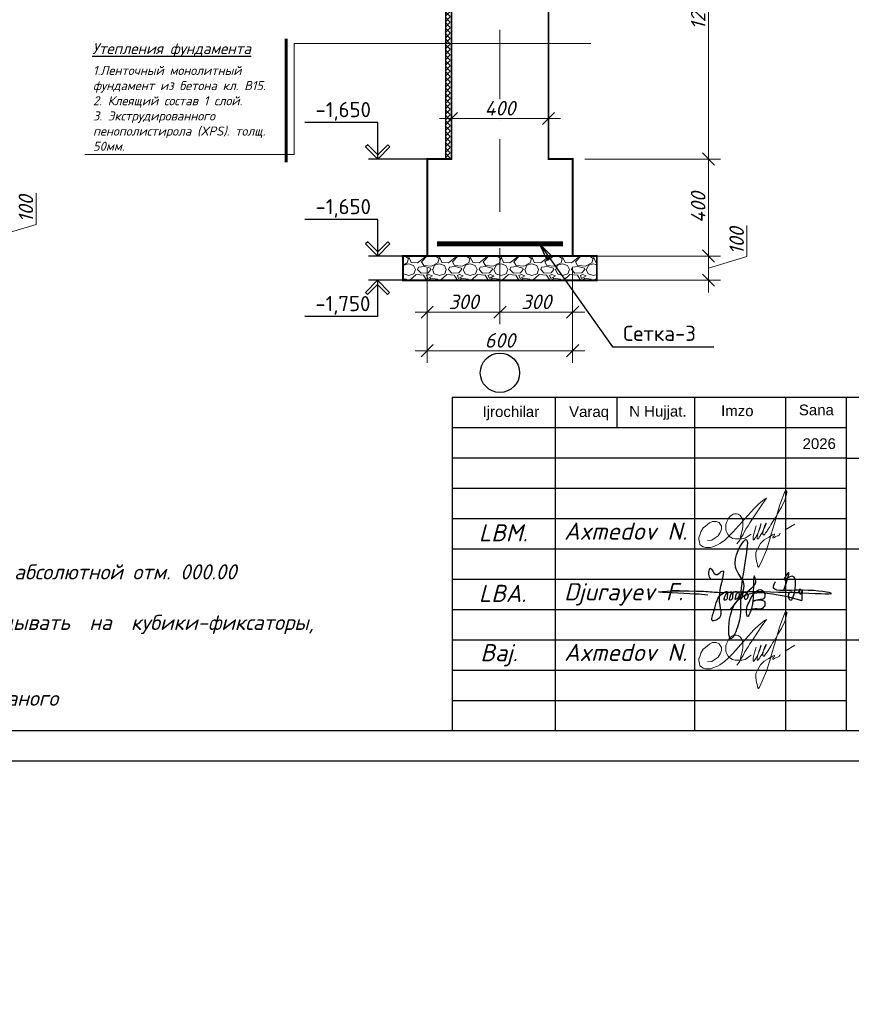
# Model space of a CAD drawing. Header units: millimetres. Extents: x 363306 to 7757304, y 1022887 to 1207196.
# Tile 25 of 256: x 531566 to 545294, y 1054967 to 1071209. Entities that reach past the tile are written whole.
import ezdxf

# ---------------------------------------------------------------- set-up
doc = ezdxf.new("R2010")
doc.units = ezdxf.units.MM
doc.linetypes.add('ACAD_ISO02W100', pattern=[15, 12, -3])
doc.linetypes.add('ACAD_ISO10W100', pattern=[18, 12, -3, 0, -3])
for name, color, linetype, lineweight in [('.', 7, 'Continuous', 15), ('PLAN', 250, 'Continuous', 25), ('надпись 0.18', 160, 'Continuous', 18), ('Ф А С А Д', 250, 'Continuous', 15)]:
    doc.layers.add(name, color=color, linetype=linetype, lineweight=lineweight)
doc.layers.add('O3SAD', color=1, linetype='Continuous')
doc.styles.add('Arial', font='arial.ttf')
doc.styles.get("Standard").update_dxf_attribs({"font": 'isocpeui.ttf'})
doc.styles.add('WMF-Times New Roman0', font='times.ttf')
doc.styles.add('WMF-Times New Roman2', font='times.ttf')
doc.dimstyles.new('Санжар', dxfattribs={"dimtxt": 240, "dimasz": 200, "dimexe": 200, "dimexo": 200, "dimgap": 50, "dimtad": 1, "dimdec": 0, "dimtxsty": 'Standard', "dimblk": 'OBLIQUE', "dimcen": 2.5, "dimdle": 200, "dimclrd": 152, "dimclre": 152, "dimclrt": 152, "dimadec": 0, "dimazin": 0, "dimtfac": 1, "dimtdec": 0, "dimtmove": 0, "dimatfit": 3, "dimldrblk": 'OBLIQUE', "dimfxl": 0, "dimlwd": 0, "dimlwe": 0, "dimarcsym": 0})

# ---------------------------------------------------------------- blocks, each defined once
blk = doc.blocks.new('rgsxhy')
at = {"color": 5}
for points in [[(30159764, 9369979), (30160729, 9371976), (30160134, 9373086), (30160845, 9375073), (30160529, 9371279), (30160336, 9368855), (30159821, 9367832), (30159766, 9369571), (30165013, 9370643)], [(30158318, 9372237), (30158292, 9372259), (30158313, 9372993), (30158693, 9372536), (30159097, 9372756), (30158930, 9370820), (30158827, 9369247), (30158463, 9369143), (30158559, 9369856), (30159235, 9371184), (30159510, 9371288), (30159540, 9370947), (30159450, 9370679), (30159339, 9370650), (30159361, 9370924), (30159747, 9371281), (30159933, 9371214), (30159918, 9370984), (30159866, 9370709), (30159740, 9370650), (30159740, 9370910), (30160119, 9371295), (30160364, 9371221), (30160282, 9370791), (30160134, 9370702), (30160156, 9370902), (30160253, 9371169), (30160416, 9371266), (30160624, 9371251), (30160631, 9370947), (30160520, 9370739), (30160416, 9370746), (30160527, 9370999), (30160698, 9371199), (30160869, 9371251), (30161010, 9371117), (30161025, 9370828), (30160854, 9370717), (30160832, 9370976), (30160958, 9371184), (30161196, 9371429), (30161627, 9371986), (30161567, 9372349), (30161322, 9370056), (30161196, 9369744), (30161032, 9369450), (30160943, 9369915), (30161107, 9370464), (30161478, 9371132), (30161961, 9371429), (30162250, 9371221), (30162198, 9370761), (30161687, 9370666), (30161515, 9370590), (30161433, 9370590), (30162154, 9370635), (30162280, 9370516), (30162243, 9370197), (30162028, 9370012), (30161575, 9370012), (30161352, 9370012), (30161322, 9370071)], [(30163692, 9371398), (30163961, 9372626), (30163708, 9372145), (30164262, 9372436), (30164117, 9370650), (30164117, 9371236), (30164841, 9371318), (30164871, 9371483), (30164848, 9371138), (30165028, 9371176), (30165036, 9371416), (30165013, 9370643)], [(30158109, 9371020), (30157190, 9371107), (30154479, 9371260), (30157795, 9371310), (30158983, 9371230), (30160506, 9371280), (30167135, 9371184), (30164561, 9371384), (30162918, 9371683), (30163073, 9372004)]]:
    blk.add_spline(points, degree=3, dxfattribs=at)
blk = doc.blocks.new('rthtrh')
at = {"color": 5}
for p, q in [((1363907, 521234), (1363927, 521243)), ((1363927, 521243), (1363940, 521249)), ((1363940, 521249), (1363965, 521249)), ((1363965, 521249), (1363988, 521244)), ((1363988, 521244), (1364013, 521227)), ((1363834, 521118), (1363842, 521141)), ((1363834, 521086), (1363834, 521118)), ((1363842, 521141), (1363854, 521167)), ((1363854, 521167), (1363868, 521192)), ((1363868, 521192), (1363889, 521219)), ((1363889, 521219), (1363907, 521234)), ((1364013, 521227), (1364030, 521204)), ((1364030, 521204), (1364039, 521185)), ((1364039, 521185), (1364046, 521147)), ((1364046, 521147), (1364044, 521090)), ((1364568, 521050), (1364689, 521123)), ((1363834, 521056), (1363834, 521086)), ((1363840, 521035), (1363834, 521056)), ((1363845, 521017), (1363840, 521035)), ((1363865, 520990), (1363845, 521017)), ((1364026, 520997), (1364017, 520962)), ((1364037, 521043), (1364026, 520997)), ((1364044, 521090), (1364037, 521043)), ((1364148, 520999), (1364075, 520948)), ((1363882, 520966), (1363865, 520990)), ((1363895, 520959), (1363882, 520966)), ((1363917, 520946), (1363895, 520959)), ((1363951, 520940), (1363917, 520946)), ((1363996, 520940), (1363951, 520940)), ((1364033, 520940), (1363996, 520940)), ((1364017, 520962), (1364016, 520946)), ((1364016, 520946), (1364016, 520940)), ((1364075, 520948), (1364033, 520940))]:
    blk.add_line(p, q, dxfattribs=at)
for points in [[(1364210, 521100), (1364186, 521015), (1364172, 520967), (1364172, 520940), (1364173, 520926), (1364179, 520925), (1364185, 520931), (1364202, 520956), (1364218, 520984), (1364240, 521027), (1364256, 521068), (1364272, 521125), (1364269, 521122), (1364225, 520990), (1364220, 520961), (1364220, 520944), (1364225, 520939), (1364232, 520939), (1364241, 520950), (1364248, 520960), (1364254, 520969), (1364260, 520978), (1364273, 520996), (1364281, 521008), (1364288, 521027), (1364309, 521073), (1364315, 521086), (1364332, 521126), (1364332, 521134), (1364327, 521134), (1364314, 521097), (1364294, 521040), (1364290, 521012), (1364293, 520997), (1364298, 520988), (1364308, 520988), (1364316, 520999), (1364326, 521014), (1364344, 521036), (1364351, 521047), (1364377, 521090), (1364389, 521112), (1364414, 521155), (1364449, 521203), (1364476, 521258), (1364523, 521332), (1364563, 521417), (1364583, 521493), (1364590, 521517), (1364590, 521527), (1364583, 521532), (1364571, 521532), (1364561, 521512), (1364541, 521459), (1364498, 521348), (1364434, 521131), (1364395, 520998), (1364377, 520936), (1364337, 520802), (1364282, 520678), (1364249, 520605), (1364238, 520588), (1364230, 520594), (1364226, 520615), (1364222, 520638), (1364214, 520663), (1364206, 520725), (1364206, 520774), (1364224, 520814), (1364265, 520883), (1364310, 520926), (1364364, 520959), (1364411, 520988), (1364432, 520996), (1364434, 520992), (1364431, 520979), (1364419, 520970), (1364414, 520960), (1364416, 520951), (1364423, 520951), (1364434, 520958), (1364443, 520964), (1364452, 520968), (1364474, 520975), (1364483, 520978), (1364492, 520986), (1364499, 520996), (1364503, 521002), (1364511, 521006), (1364511, 521006)], [(1363608, 520919), (1363661, 520924), (1363702, 520951), (1363738, 520975), (1363765, 521018), (1363780, 521059), (1363780, 521096), (1363765, 521122), (1363753, 521142), (1363714, 521156), (1363671, 521156), (1363631, 521136), (1363583, 521097), (1363555, 521074), (1363525, 521025), (1363511, 520984), (1363500, 520955), (1363500, 520930), (1363508, 520901), (1363515, 520870), (1363535, 520855), (1363555, 520841), (1363586, 520832), (1363613, 520832), (1363645, 520832), (1363675, 520843), (1363732, 520864), (1363761, 520883), (1363817, 520921), (1363863, 520963), (1363919, 521022), (1364179, 521312), (1364247, 521377), (1364282, 521405), (1364314, 521429), (1364336, 521443), (1364310, 521401), (1364279, 521361), (1364173, 521198), (1364133, 521139), (1364110, 521102), (1364087, 521068), (1364069, 521040), (1364047, 520995), (1364019, 520954), (1364007, 520925), (1363990, 520903), (1363970, 520879)]]:
    blk.add_lwpolyline(points, dxfattribs=at)
blk = doc.blocks.new('ШТ')
at = {"lineweight": 30}
for p, q in [((180134, 713448, 0), (180134, 707948, 0)), ((180134, 713448, 0), (180134, 707948, 0)), ((180134, 713448, 0), (180134, 707948, 0)), ((198634, 713448, 0), (180134, 713448, 0)), ((181834, 713448, 0), (181834, 707948, 0)), ((181834, 713448, 0), (181834, 707948, 0)), ((182853, 713448, 0), (182853, 712948, 0)), ((184134, 713448, 0), (184134, 707948, 0)), ((185634, 713448, 0), (185634, 707948, 0)), ((186634, 713448, 0), (186634, 707948, 0)), ((186634, 712948, 0), (180134, 712948, 0)), ((186634, 712448, 0), (180134, 712448, 0)), ((186634, 712448, 0), (198634, 712448, 0)), ((186634, 711948, 0), (180134, 711948, 0)), ((186634, 711448, 0), (180134, 711448, 0)), ((180134, 710948, 0), (198634, 710948, 0)), ((180134, 710448, 0), (186634, 710448, 0)), ((180134, 709948, 0), (186634, 709948, 0)), ((180134, 709448, 0), (198634, 709448, 0)), ((180134, 708948, 0), (186634, 708948, 0)), ((180134, 708448, 0), (186634, 708448, 0))]:
    blk.add_line(p, q, dxfattribs=at)
at = {"lineweight": 9, "xscale": 0.2250350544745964, "yscale": 0.2250350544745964, "zscale": 0.2250350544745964}
blk.add_blockref('rgsxhy', (-6602279, -1398623, 0), dxfattribs=at)
at = {"layer": 'Ф А С А Д', "xscale": 1.33529119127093, "yscale": 1.33529119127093, "zscale": 1.33529119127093}
for p in [(-1636466, 15509, 0), (-1636466, 13509, 0)]:
    blk.add_blockref('rthtrh', p, dxfattribs=at)
at = {"linetype": 'ACAD_ISO02W100', "lineweight": 5, "ltscale": 70, "char_height": 176.8, "attachment_point": 1, "style": 'Arial'}
for s, insert in [('Ijrochilar', (180635, 713302, 0)), ('Varaq', (182063, 713302, 0)), ('N Hujjat.', (183055, 713309, 0)), ('Imzo', (184572, 713316, 0)), ('Sana', (185856, 713331, 0)), ('2026', (185917, 712774, 0))]:
    blk.add_mtext(s, dxfattribs=dict(at, insert=insert))
at = {"attachment_point": 1}
for s, insert, char_height, width in [('{\\C1;LBM.}', (180573, 711357, 0), 282.9, 1251.4), ('{\\C1;LBA.}', (180573, 710357, 0), 282.9, 1251.4), ('Djurayev F.', (181981, 710384, 0), 282.86, 2152.77), ('{\\C1;Baj.}', (180598, 709379, 0), 282.9, 1251.4)]:
    blk.add_mtext(s, dxfattribs=dict(at, insert=insert, char_height=char_height, width=width))
at = {"attachment_point": 1, "style": 'WMF-Times New Roman0'}
for s, insert, char_height, width in [('{\\fISOCPEUR|b0|i1|c0|p34;Axmedov N.}', (181981, 711384, 0), 282.86, 3416.24), ('{\\fISOCPEUR|b0|i1|c0|p34;Axmedov N.}', (181981, 709384, 0), 282.86, 3416.24), ('\\pi563.17678,t3443.17678;{\\fTimes New Roman|b1|i0|c204|p18;\\C1;"PARVIZ  PROEKT  SERVIS"\\P\\pi2460.72013,tz;\\C0;MCHJ\\P\\pi1851.00915;Samarqand sh.\\C256; }', (193141, 709234, 0), 240, 5957.74)]:
    blk.add_mtext(s, dxfattribs=dict(at, insert=insert, char_height=char_height, width=width))
blk = doc.blocks.new('_Oblique')
at = {"color": 0, "linetype": 'ByBlock', "lineweight": -2}
blk.add_line((-0.5, -0.5), (0.5, 0.5), dxfattribs=at)
blk = doc.blocks.new('*D378')
at = {"lineweight": 0, "transparency": 16777216}
for p, q in [((531839, 1067831), (531839, 1068346)), ((531204, 1067240), (531204, 1068040)), ((530618, 1067840), (531404, 1067840)), ((531204, 1067640), (531839, 1067831)), ((530618, 1067440), (531404, 1067440))]:
    blk.add_line(p, q, dxfattribs=at)
at = {"layer": 'Defpoints', "color": 0, "lineweight": 25, "transparency": 16777216}
for p in [(530418, 1067840), (531204, 1067840), (530418, 1067440)]:
    blk.add_point(p, dxfattribs=at)
at = {"lineweight": 0, "transparency": 16777216, "xscale": 200, "yscale": 200, "zscale": 200}
for p, rotation in [((531204, 1067840), 90), ((531204, 1067440), 270)]:
    blk.add_blockref('_Oblique', p, dxfattribs=dict(at, rotation=rotation))
at = {"lineweight": 0, "transparency": 16777216, "insert": (531669, 1068088), "char_height": 240, "attachment_point": 5, "rotation": 90, "bg_fill": 3, "box_fill_scale": 1.1, "bg_fill_color": 256, "bg_fill_true_color": 13158600, "bg_fill_transparency": 0}
blk.add_mtext('100', dxfattribs=at)
blk = doc.blocks.new('*D311')
at = {"lineweight": 0, "transparency": 16777216}
for p, q in [((543572, 1067301), (543572, 1067817)), ((542937, 1066711), (542937, 1067511)), ((541294, 1067311), (543137, 1067311)), ((542937, 1067111), (543572, 1067301)), ((540894, 1066911), (543137, 1066911))]:
    blk.add_line(p, q, dxfattribs=at)
at = {"layer": 'Defpoints', "color": 0, "lineweight": 25, "transparency": 16777216}
for p in [(541094, 1067311), (542937, 1067311), (540694, 1066911)]:
    blk.add_point(p, dxfattribs=at)
at = {"lineweight": 0, "transparency": 16777216, "xscale": 200, "yscale": 200, "zscale": 200}
for p, rotation in [((542937, 1067311), 90), ((542937, 1066911), 270)]:
    blk.add_blockref('_Oblique', p, dxfattribs=dict(at, rotation=rotation))
at = {"lineweight": 0, "transparency": 16777216, "insert": (543402, 1067559), "char_height": 240, "attachment_point": 5, "rotation": 90, "bg_fill": 3, "box_fill_scale": 1.1, "bg_fill_color": 256, "bg_fill_true_color": 13158600, "bg_fill_transparency": 0}
blk.add_mtext('100', dxfattribs=at)
blk = doc.blocks.new('*D312')
at = {"lineweight": 0, "transparency": 16777216}
for p, q in [((542937, 1068711), (542937, 1073991)), ((540494, 1073791), (543137, 1073791)), ((540894, 1068911), (543137, 1068911))]:
    blk.add_line(p, q, dxfattribs=at)
at = {"layer": 'Defpoints', "color": 0, "lineweight": 25, "transparency": 16777216}
for p in [(540294, 1073791), (542937, 1073791), (540694, 1068911)]:
    blk.add_point(p, dxfattribs=at)
at = {"lineweight": 0, "transparency": 16777216, "xscale": 200, "yscale": 200, "zscale": 200}
for p, rotation in [((542937, 1073791), 90), ((542937, 1068911), 270)]:
    blk.add_blockref('_Oblique', p, dxfattribs=dict(at, rotation=rotation))
at = {"lineweight": 0, "transparency": 16777216, "insert": (542767, 1071351), "char_height": 240, "attachment_point": 5, "rotation": 90, "bg_fill": 3, "box_fill_scale": 1.1, "bg_fill_color": 256, "bg_fill_true_color": 13158600, "bg_fill_transparency": 0}
blk.add_mtext('1220', dxfattribs=at)
blk = doc.blocks.new('*D314')
at = {"lineweight": 0, "transparency": 16777216}
for p, q in [((540694, 1067111), (540694, 1066185)), ((539494, 1066711), (539494, 1066185)), ((540894, 1066385), (539294, 1066385))]:
    blk.add_line(p, q, dxfattribs=at)
at = {"layer": 'Defpoints', "color": 0, "lineweight": 25, "transparency": 16777216}
for p in [(540694, 1067311), (539494, 1066911), (539494, 1066385)]:
    blk.add_point(p, dxfattribs=at)
at = {"lineweight": 0, "transparency": 16777216, "xscale": 200, "yscale": 200, "zscale": 200, "rotation": 180}
blk.add_blockref('_Oblique', (539494, 1066385), dxfattribs=at)
at = {"lineweight": 0, "transparency": 16777216, "xscale": 200, "yscale": 200, "zscale": 200}
blk.add_blockref('_Oblique', (540694, 1066385), dxfattribs=at)
at = {"lineweight": 0, "transparency": 16777216, "insert": (540094, 1066555), "char_height": 240, "attachment_point": 5, "bg_fill": 3, "box_fill_scale": 1.1, "bg_fill_color": 256, "bg_fill_true_color": 13158600, "bg_fill_transparency": 0}
blk.add_mtext('300', dxfattribs=at)
blk = doc.blocks.new('*D315')
at = {"lineweight": 0, "transparency": 16777216}
for p, q in [((538294, 1067111), (538294, 1066185)), ((539494, 1066711), (539494, 1066185)), ((539694, 1066385), (538094, 1066385))]:
    blk.add_line(p, q, dxfattribs=at)
at = {"layer": 'Defpoints', "color": 0, "lineweight": 25, "transparency": 16777216}
for p in [(538294, 1067311), (539494, 1066911), (538294, 1066385)]:
    blk.add_point(p, dxfattribs=at)
at = {"lineweight": 0, "transparency": 16777216, "xscale": 200, "yscale": 200, "zscale": 200, "rotation": 180}
blk.add_blockref('_Oblique', (538294, 1066385), dxfattribs=at)
at = {"lineweight": 0, "transparency": 16777216, "xscale": 200, "yscale": 200, "zscale": 200}
blk.add_blockref('_Oblique', (539494, 1066385), dxfattribs=at)
at = {"lineweight": 0, "transparency": 16777216, "insert": (538894, 1066555), "char_height": 240, "attachment_point": 5, "bg_fill": 3, "box_fill_scale": 1.1, "bg_fill_color": 256, "bg_fill_true_color": 13158600, "bg_fill_transparency": 0}
blk.add_mtext('300', dxfattribs=at)
blk = doc.blocks.new('*D316')
at = {"lineweight": 0, "transparency": 16777216}
for p, q in [((542937, 1069111), (542937, 1067111)), ((540894, 1068911), (543137, 1068911)), ((540894, 1067311), (543137, 1067311))]:
    blk.add_line(p, q, dxfattribs=at)
at = {"layer": 'Defpoints', "color": 0, "lineweight": 25, "transparency": 16777216}
for p in [(540694, 1068911), (540694, 1067311), (542937, 1067311)]:
    blk.add_point(p, dxfattribs=at)
at = {"lineweight": 0, "transparency": 16777216, "xscale": 200, "yscale": 200, "zscale": 200}
for p, rotation in [((542937, 1068911), 90), ((542937, 1067311), 270)]:
    blk.add_blockref('_Oblique', p, dxfattribs=dict(at, rotation=rotation))
at = {"lineweight": 0, "transparency": 16777216, "insert": (542767, 1068111), "char_height": 240, "attachment_point": 5, "rotation": 90, "bg_fill": 3, "box_fill_scale": 1.1, "bg_fill_color": 256, "bg_fill_true_color": 13158600, "bg_fill_transparency": 0}
blk.add_mtext('400', dxfattribs=at)
blk = doc.blocks.new('*D182')
at = {"lineweight": 0, "transparency": 16777216}
for p, q in [((538294, 1067111), (538294, 1065549)), ((540694, 1067111), (540694, 1065549)), ((540894, 1065749), (538094, 1065749))]:
    blk.add_line(p, q, dxfattribs=at)
at = {"layer": 'Defpoints', "color": 0, "lineweight": 25, "transparency": 16777216}
for p in [(538294, 1067311), (540694, 1067311), (538294, 1065749)]:
    blk.add_point(p, dxfattribs=at)
at = {"lineweight": 0, "transparency": 16777216, "xscale": 200, "yscale": 200, "zscale": 200, "rotation": 180}
blk.add_blockref('_Oblique', (538294, 1065749), dxfattribs=at)
at = {"lineweight": 0, "transparency": 16777216, "xscale": 200, "yscale": 200, "zscale": 200}
blk.add_blockref('_Oblique', (540694, 1065749), dxfattribs=at)
at = {"lineweight": 0, "transparency": 16777216, "insert": (539494, 1065919), "char_height": 240, "attachment_point": 5, "bg_fill": 3, "box_fill_scale": 1.1, "bg_fill_color": 256, "bg_fill_true_color": 13158600, "bg_fill_transparency": 0}
blk.add_mtext('600', dxfattribs=at)
blk = doc.blocks.new('*D308')
at = {"lineweight": 0, "transparency": 16777216}
for p, q in [((538694, 1069349), (538694, 1069779)), ((540294, 1069349), (540294, 1069779)), ((538494, 1069579), (540494, 1069579))]:
    blk.add_line(p, q, dxfattribs=at)
at = {"layer": 'Defpoints', "color": 0, "lineweight": 25, "transparency": 16777216}
for p in [(540294, 1069579), (538694, 1069149), (540294, 1069149)]:
    blk.add_point(p, dxfattribs=at)
at = {"lineweight": 0, "transparency": 16777216, "xscale": 200, "yscale": 200, "zscale": 200, "rotation": 180}
blk.add_blockref('_Oblique', (538694, 1069579), dxfattribs=at)
at = {"lineweight": 0, "transparency": 16777216, "xscale": 200, "yscale": 200, "zscale": 200}
blk.add_blockref('_Oblique', (540294, 1069579), dxfattribs=at)
at = {"lineweight": 0, "transparency": 16777216, "insert": (539494, 1069749), "char_height": 240, "attachment_point": 5, "bg_fill": 3, "box_fill_scale": 1.1, "bg_fill_color": 256, "bg_fill_true_color": 13158600, "bg_fill_transparency": 0}
blk.add_mtext('400', dxfattribs=at)

msp = doc.modelspace()

# ---------------------------------------------------------------- hatches: boundary and pattern name
at = {"layer": '.', "lineweight": 0, "true_color": 0x293189, "transparency": 33554687}
h = msp.add_hatch(dxfattribs=at)
h.set_pattern_fill('ANSI37', color=177, scale=20)
h.set_pattern_definition([(45, (389648.67, -75924.54), (-44.9012806, 44.9012806), []), (135, (389648.67, -75924.54), (-44.9012806, -44.9012806), [])])
h.paths.add_polyline_path([(538594.185, 1068910.98), (538674.185, 1068910.98), (538674.185, 1073910.98), (538594.185, 1073910.98)])
at = {"layer": '.', "lineweight": 0, "transparency": 33554687}
h = msp.add_hatch(dxfattribs=at)
h.set_pattern_fill('GRAVEL', color=256, scale=20)
h.set_pattern_definition([(228.0127875, (-29085.675, -746476.877), (-4064.0000003, -4571.9999997), [68.34429, -6766.09673]), (184.969741, (-29131.395, -746527.677), (6095.9999976, 508.00002894), [117.28094, -11610.80978]), (132.5104471, (-29248.235, -746537.837), (5080.00000215, -5587.99999805), [82.6963, -8186.94456]), (267.273689, (-29446.355, -746664.837), (508.00000106, 10159.99999995), [106.8009, -10573.28749]), (292.8336542, (-29451.435, -746771.517), (-2540.0000002, 6095.9999999), [104.72674, -10367.96155]), (357.273689, (-29410.795, -746868.037), (-10159.99999995, 508.00000106), [106.8009, -10573.28749]), (37.6942405, (-29304.115, -746873.117), (-6603.9999997, -5080.00000038), [141.23873, -13982.62306]), (72.2553284, (-29192.355, -746786.757), (3556.00000096, 11175.9999997), [133.3439, -13201.05132]), (121.4295656, (-29151.715, -746659.757), (-4064.00000058, 6603.99999965), [107.1626, -10609.10914]), (175.2363583, (-29207.595, -746568.317), (5587.9999999, -508.0000009), [122.34266, -5994.78739]), (222.3974378, (-29329.515, -746558.157), (-6095.9999998, -5588.00000021), [158.21558, -15663.3545]), (138.8140748, (-28943.435, -746669.917), (-3555.9999998, 3048.0000002), [54.00091, -5346.11316]), (171.4692344, (-28984.075, -746634.357), (6604.00000018, -1015.99999885), [102.7364, -10170.9278]), (225, (-29085.68, -746619.1), (-7e-14, -508), [71.84187, -646.57862]), (203.1985905, (-29121.235, -746558.16), (2540, 1015.9999998), [38.68826, -3830.12447]), (291.8014095, (-29156.8, -746573.4), (-508, 1524), [54.71312, -2680.9506]), (30.9637565, (-29136.475, -746624.2), (1524, 1016), [88.86393, -2873.25963]), (161.565051, (-29060.28, -746578.48), (1016, -508), [64.25743, -1542.17962]), (16.3895403, (-29451.435, -746573.397), (5080, 1524), [90.0176, -8911.76533]), (70.346176, (-29365.075, -746547.997), (-2032.0000002, -5587.99999993), [75.51979, -7476.44314]), (293.1985905, (-29060.275, -746476.88), (-1015.9999998, 2540), [77.37602, -3791.43672]), (343.6104597, (-29029.795, -746547.997), (-5080.0000001, 1523.99999964), [90.0176, -8911.76533]), (339.4439548, (-29451.435, -746888.357), (-2540, 1016), [86.80704, -4253.54686]), (294.7751406, (-29370.155, -746918.837), (-2540.000003, 5587.9999986), [72.73442, -7200.71868]), (66.8014095, (-29055.195, -746984.88), (1015.9999998, 2540), [77.37602, -3791.43672]), (17.3540246, (-29024.715, -746913.757), (-6603.99999987, -2032.00000043), [85.15655, -8430.4752]), (69.4439548, (-29304.115, -746984.877), (-1016, -2540), [43.40352, -4296.95038]), (101.3099325, (-29085.68, -746984.88), (-508, 2032), [25.90292, -2564.39899]), (165.9637565, (-29090.76, -746959.48), (1524, -508), [104.72674, -1989.81092]), (186.009006, (-29192.355, -746934.077), (5079.99999997, 508.00000027), [97.0534, -9608.27297]), (303.6900675, (-29136.48, -746669.92), (-508, 1016), [73.26478, -1758.35527]), (353.1572266, (-29095.835, -746730.877), (8636.00000005, -1015.99999955), [127.91135, -12663.20181]), (60.945396, (-28968.835, -746746.117), (-2032, -3556), [52.30165, -5177.87846]), (90, (-28943.44, -746700.4), (-508, 508), [30.48, -477.52]), (120.2564372, (-29202.515, -746918.837), (2031.99999975, -3556.00000014), [70.57339, -6986.78815]), (48.0127875, (-29238.075, -746857.877), (4064.0000003, 4571.9999997), [136.68858, -6697.75244]), (0, (-29146.64, -746756.3), (508, 508), [132.08, -375.92]), (325.3048465, (-29014.555, -746756.277), (5080.0000019, -3555.99999725), [80.32191, -7951.86334]), (254.054604, (-28948.515, -746802), (-508, -2032), [73.96582, -3624.33001]), (207.6459754, (-28968.835, -746873.117), (-9652.00000035, -5079.99999933), [120.42902, -11922.49288]), (175.4260787, (-29075.515, -746928.997), (-6604, 508), [127.40589, -12613.16929])])
h.paths.add_polyline_path([(541094.185, 1066910.98), (541094.185, 1067310.98), (537894.185, 1067310.98), (537894.185, 1066910.98)])

# ---------------------------------------------------------------- linework, layer by layer
at = {"layer": '.', "color": 18, "lineweight": 0, "true_color": 0x000000, "transparency": 33554687, "const_width": 30}
for points in [[(538694.185, 1073790.98), (540294.185, 1073790.98), (540294.185, 1070550.98), (540294.185, 1068910.98), (540694.185, 1068910.98), (540694.185, 1067310.98), (538294.185, 1067310.98), (538294.185, 1068910.98), (538694.185, 1068910.98)], [(537894.185, 1067310.98), (541094.185, 1067310.98), (541094.185, 1066910.98), (537894.185, 1066910.98)]]:
    msp.add_lwpolyline(points, close=True, dxfattribs=at)
at = {"color": 1, "linetype": 'ACAD_ISO10W100', "lineweight": 9, "ltscale": 100}
msp.add_line((539494.185, 1074639.926), (539494.185, 1065710.749), dxfattribs=at)
at = {"color": 18, "lineweight": 60, "true_color": 0x000000}
msp.add_line((535966.523, 1070892.602, 0), (535966.523, 1068858.575, 0), dxfattribs=at)
at = {"color": 18, "lineweight": 0, "true_color": 0x000000}
for p, q in [((536097.195, 1070819.453, 0), (536097.195, 1068984.691, 0)), ((536097.195, 1068984.691, 0), (532642.012, 1068984.691, 0))]:
    msp.add_line(p, q, dxfattribs=at)
at = {"linetype": 'Continuous', "lineweight": 25, "ltscale": 100}
for p, q in [((537311.642, 1069146.336), (537276.286, 1069110.98)), ((537276.286, 1069110.98), (537476.286, 1068910.98)), ((537476.286, 1068981.691), (537311.642, 1069146.336)), ((537476.286, 1068981.691), (537640.931, 1069146.336)), ((537676.286, 1069110.98), (537476.286, 1068910.98)), ((537640.931, 1069146.336), (537676.286, 1069110.98)), ((537476.286, 1068910.98), (537476.286, 1068981.691)), ((537476.286, 1068910.98), (537476.286, 1068981.691)), ((537311.642, 1067546.336), (537276.286, 1067510.98)), ((537276.286, 1067510.98), (537476.286, 1067310.98)), ((537476.286, 1067381.691), (537311.642, 1067546.336)), ((537476.286, 1067381.691), (537640.931, 1067546.336)), ((537676.286, 1067510.98), (537476.286, 1067310.98)), ((537640.931, 1067546.336), (537676.286, 1067510.98)), ((537476.286, 1067310.98), (537476.286, 1067381.691)), ((537476.286, 1067310.98), (537476.286, 1067381.691)), ((537273.139, 1066710.98), (537473.139, 1066910.98)), ((537473.139, 1066840.27), (537308.494, 1066675.625)), ((537473.139, 1066910.98), (537473.139, 1066840.27)), ((537673.139, 1066710.98), (537473.139, 1066910.98)), ((537473.139, 1066910.98), (537473.139, 1066840.27)), ((537473.139, 1066840.27), (537637.783, 1066675.625)), ((537308.494, 1066675.625), (537273.139, 1066710.98)), ((537637.783, 1066675.625), (537673.139, 1066710.98))]:
    msp.add_line(p, q, dxfattribs=at)
at = {"lineweight": 25}
for p, q in [((540146.004, 1067510.98), (540361.028, 1067295.197)), ((540279.061, 1067236.948), (540146.004, 1067510.98)), ((540361.028, 1067295.197), (540279.061, 1067236.948))]:
    msp.add_line(p, q, dxfattribs=at)
at = {"lineweight": 30}
msp.add_lwpolyline([(517706.348, 1088178.072), (557206.348, 1088178.072), (557206.348, 1059478.072), (517706.348, 1059478.072)], close=True, dxfattribs=at)
at = {"color": 18, "lineweight": 30, "true_color": 0x000000}
msp.add_lwpolyline([(538594.185, 1073910.98), (538594.185, 1068910.98)], dxfattribs=at)
at = {"linetype": 'Continuous', "lineweight": 25, "ltscale": 100}
for points in [[(537476.286, 1069510.98), (536274.354, 1069510.98)], [(537476.286, 1068910.98), (537476.286, 1069510.98)], [(538294.185, 1068910.98), (537326.286, 1068910.98)], [(537476.286, 1067910.98), (536274.354, 1067910.98)], [(537476.286, 1067310.98), (537476.286, 1067910.98)], [(538294.185, 1067310.98), (537326.286, 1067310.98)], [(538294.185, 1066910.98), (537323.139, 1066910.98)], [(537473.139, 1066910.98), (537473.139, 1066310.98)], [(537473.139, 1066310.98), (536271.207, 1066310.98)]]:
    msp.add_lwpolyline(points, dxfattribs=at)
at = {"color": 1, "lineweight": 0, "const_width": 80}
msp.add_lwpolyline([(538454.185, 1067510.98), (540534.185, 1067510.98)], dxfattribs=at)
at = {"lineweight": 25}
msp.add_lwpolyline([(541354.203, 1065810.816), (543026.173, 1065810.816)], dxfattribs=at)
at = {"layer": 'O3SAD', "color": 1}
msp.add_lwpolyline([(515706.348, 1088678.072), (557706.348, 1088678.072), (557706.348, 1058978.072), (515706.348, 1058978.072)], close=True, dxfattribs=at)
at = {"layer": 'PLAN', "color": 158, "lineweight": 30}
msp.add_circle((539494.185, 1065385.864), 324.885, dxfattribs=at)

# ---------------------------------------------------------------- block references
at = {"color": 1, "lineweight": 30}
for p in [(268572.74, 351529.892, 0), (313572.74, 351529.892, 0), (358572.74, 351529.892, 0)]:
    msp.add_blockref('ШТ', p, dxfattribs=at)

# ---------------------------------------------------------------- texts
at = {"color": 0, "attachment_point": 1, "style": 'WMF-Times New Roman0'}
for s, insert, char_height, width in [('{\\fISOCPEUR|b0|i1|c0|p34;   \\fISOCPEUR|b0|i1|c204|p34;\\LУтепления фундамента}', (532420.112, 1070822.871, 0), 180, 5564.87897), ('{\\fISOCPEUR|b0|i1|c0|p34;1.\\fISOCPEUR|b0|i1|c204|p34;Ленточный монолитный \\Pфундамент из бетона кл\\fISOCPEUR|b0|i1|c0|p34;. \\fISOCPEUR|b0|i1|c204|p34;В\\fISOCPEUR|b0|i1|c0|p34;15.\\P2. \\fISOCPEUR|b0|i1|c204|p34;Клеящий состав \\fISOCPEUR|b0|i1|c0|p34;1 \\fISOCPEUR|b0|i1|c204|p34;слой\\fISOCPEUR|b0|i1|c0|p34;.\\P3. \\fISOCPEUR|b0|i1|c204|p34;Экструдированного пенополистирола (XPS). толщ\\fISOCPEUR|b0|i1|c0|p34;. 50\\fISOCPEUR|b0|i1|c204|p34;мм\\fISOCPEUR|b0|i1|c0|p34;.}', (532776.133, 1070447.12, 0), 150, 3018.88097)]:
    msp.add_mtext(s, dxfattribs=dict(at, insert=insert, char_height=char_height, width=width))
at = {"linetype": 'Continuous', "lineweight": 25, "ltscale": 100, "char_height": 250, "width": 1012.5, "attachment_point": 1}
for s, insert in [('\\fISOCPEUR|b0|i0|c0|p34;\\W1.0000000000;\\T1.0000000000;\\o\\l-1,650', (536449.354, 1069850.98)), ('\\fISOCPEUR|b0|i0|c0|p34;\\W1.0000000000;\\T1.0000000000;\\o\\l-1,650', (536449.354, 1068250.98)), ('\\fISOCPEUR|b0|i0|c0|p34;\\W1.0000000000;\\T1.0000000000;\\o\\l-1,750', (536446.207, 1066650.98))]:
    msp.add_mtext(s, dxfattribs=dict(at, insert=insert))
at = {"lineweight": 25, "insert": (541529.203, 1066160.816), "char_height": 250, "width": 1400, "attachment_point": 1}
msp.add_mtext('\\fISOCPEUR|b0|i0|c0|p34;\\W1.0000000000;\\T1.0000000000;\\o\\lСетка-3', dxfattribs=at)
at = {"layer": 'надпись 0.18', "ltscale": 100, "char_height": 250, "width": 18701.18103, "attachment_point": 1, "style": 'WMF-Times New Roman2'}
for s, insert in [('{\\fISOCPEUR|b0|i1|c204|p34;\\C256;\\c0;            Примечание:\\P\\pi-572.7275,l572.7275,t572.7275,859.7325,954.545;1.^IДанный лист читать совместно с листами К\\fISOCPEUR|b0|i1|c0|p34;p\\fISOCPEUR|b0|i1|c204|p34;-\\fISOCPEUR|b0|i1|c0|p34;5-6\\fISOCPEUR|b0|i1|c204|p34;.   \\P2.^IДля фундаментов бетон кл. В15\\P3.^IЗа  отм  0,000  принято  отметка  чистого пола  1 этажа, что соответствует  абсолютной отм. \\fISOCPEUR|b0|i1|c0|p34;\\C1;00\\fISOCPEUR|b0|i1|c204|p34;.\\fISOCPEUR|b0|i1|c0|p34;00\\fISOCPEUR|b0|i1|c204|p34;\\C256;\\c0;    \\P4.^IФундаменты выполнить из бетона класса B15 (М200)\\P5.^IДля  обеспечения 50мм  слоя  бетона   арматуру фундаментной  ленты укладывать  на  кубики-фиксаторы,  изготовленные из цементно-песчаного раствора  М100 размерами 40х40х50мм.  \\P\\pi-750,l1000,t1000;\\fISOCPEUR|b0|i1|c0|p34;6.^I\\fISOCPEUR|b0|i1|c204|p34;Щебёночная подготовка толщ. 100 мм\\P\\pi0,l0,tz;\\fISOCPEUR|b0|i1|c0|p34;\\C7; \\fISOCPEUR|b0|i1|c204|p34;7.   Фундаменты выполнить из г\\C256;\\c0;оризонтальная\\C7; \\C256;\\c0;гидроизоляция из цементно-песчаного}', (473517.709, 1063631.532)), ('{\\fISOCPEUR|b0|i1|c204|p34;\\C256;\\c0;            Примечание:\\P\\pi-572.7275,l572.7275,t500,859.7325,954.545;1.^IДанный лист читать совместно с листами К\\fISOCPEUR|b0|i1|c0|p34;p\\fISOCPEUR|b0|i1|c204|p34;-\\fISOCPEUR|b0|i1|c0|p34;5-6\\fISOCPEUR|b0|i1|c204|p34;.   \\P2.^IДля фундаментов бетон кл. В15\\P3.^IЗа  отм  0,000  принято  отметка  чистого пола  1 этажа, что соответствует  абсолютной отм. \\fISOCPEUR|b0|i1|c0|p34;\\C1;000\\fISOCPEUR|b0|i1|c204|p34;.\\fISOCPEUR|b0|i1|c0|p34;00\\fISOCPEUR|b0|i1|c204|p34;\\C256;\\c0;  \\P4.^IФундаменты выполнить из бетона класса B15 (М200)\\P5.^IДля  обеспечения 50мм  слоя  бетона   арматуру фундаментной  ленты укладывать  на  кубики-фиксаторы,  изготовленные из цементно-песчаного раствора  М100 размерами 40х40х50мм.  \\P\\pi-1000,l1000,t500;\\fISOCPEUR|b0|i1|c0|p34;6.^I\\fISOCPEUR|b0|i1|c204|p34;Щебёночная подготовка толщ. 100 мм\\P\\pi-572.7275,l572.7275,t500,859.7325,954.545;\\C7;7.^IФундаменты выполнить из г\\C256;\\c0;оризонтальная\\C7; \\C256;\\c0;гидроизоляция из цементно-песчаного}', (518309.714, 1063475.586))]:
    msp.add_mtext(s, dxfattribs=dict(at, insert=insert))

# ---------------------------------------------------------------- next in the draw order: dimensions: what is measured, and where the dimension line sits
at = {"color": 18, "lineweight": 0, "true_color": 0x000000}
for base, p1, p2, picture, middle in [((542937.053, 1073790.98), (540694.185, 1068910.98), (540294.185, 1073790.98), '*D312', (542767.053, 1071350.98)), ((531204.277, 1067840.136), (530417.65, 1067440.136), (530417.65, 1067840.136), '*D378', (531669.277, 1067880.636)), ((542937.053, 1067310.98), (540694.185, 1066910.98), (541094.185, 1067310.98), '*D311', (543402.053, 1067351.48))]:
    dim = msp.add_linear_dim(base=base, p1=p1, p2=p2, angle=90, dimstyle='Санжар', override={"dimlfac": 0.25, "dimclrd": 256, "dimclre": 256, "dimclrt": 256, "dimtmove": 1, "dimfxl": 0.18, "dimtfill": 1, "dimarcsym": 2}, dxfattribs=at)
    dim.commit()
    dim.dimension.update_dxf_attribs({"geometry": picture, "text_midpoint": middle})

# ---------------------------------------------------------------- next in the draw order: linework, layer by layer
msp.add_line((536097.195, 1070819.453, 0), (540996.922, 1070819.453, 0), dxfattribs=at)
at = {"lineweight": 25}
msp.add_lwpolyline([(540146.004, 1067510.98), (541354.203, 1065810.816)], dxfattribs=at)

# ---------------------------------------------------------------- next in the draw order: dimensions: what is measured, and where the dimension line sits
at = {"color": 18, "lineweight": 0, "true_color": 0x000000}
dim = msp.add_linear_dim(base=(540294.185, 1069578.714), p1=(538694.185, 1069148.746), p2=(540294.185, 1069148.746), dimstyle='Санжар', override={"dimlfac": 0.25, "dimclrd": 256, "dimclre": 256, "dimclrt": 256, "dimtmove": 1, "dimfxl": 0.18, "dimtfill": 1, "dimarcsym": 2}, dxfattribs=at)
dim.commit()
dim.dimension.update_dxf_attribs({"geometry": '*D308', "text_midpoint": (539494.185, 1069748.714)})

# ---------------------------------------------------------------- next in the draw order: dimensions: what is measured, and where the dimension line sits
dim = msp.add_linear_dim(base=(539494.185, 1066384.889), p1=(540694.185, 1067310.98), p2=(539494.185, 1066910.98), dimstyle='Санжар', override={"dimlfac": 0.25, "dimclrd": 256, "dimclre": 256, "dimclrt": 256, "dimtmove": 1, "dimfxl": 0.18, "dimtfill": 1, "dimarcsym": 2}, dxfattribs=at)
dim.commit()
dim.dimension.update_dxf_attribs({"geometry": '*D314', "text_midpoint": (540094.185, 1066554.889)})

# ---------------------------------------------------------------- next in the draw order: dimensions: what is measured, and where the dimension line sits
dim = msp.add_linear_dim(base=(542937.053, 1067310.98), p1=(540694.185, 1068910.98), p2=(540694.185, 1067310.98), angle=90, dimstyle='Санжар', override={"dimlfac": 0.25, "dimclrd": 256, "dimclre": 256, "dimclrt": 256, "dimtmove": 1, "dimfxl": 0.18, "dimtfill": 1, "dimarcsym": 2}, dxfattribs=at)
dim.commit()
dim.dimension.update_dxf_attribs({"geometry": '*D316', "text_midpoint": (542767.053, 1068110.98)})
dim = msp.add_linear_dim(base=(538294.185, 1066384.889), p1=(539494.185, 1066910.98), p2=(538294.185, 1067310.98), dimstyle='Санжар', override={"dimlfac": 0.25, "dimclrd": 256, "dimclre": 256, "dimclrt": 256, "dimtmove": 1, "dimfxl": 0.18, "dimtfill": 1, "dimarcsym": 2}, dxfattribs=at)
dim.commit()
dim.dimension.update_dxf_attribs({"geometry": '*D315', "text_midpoint": (538894.185, 1066554.889)})

# ---------------------------------------------------------------- next in the draw order: dimensions: what is measured, and where the dimension line sits
dim = msp.add_linear_dim(base=(538294.185, 1065748.853), p1=(540694.185, 1067310.98), p2=(538294.185, 1067310.98), dimstyle='Санжар', override={"dimlfac": 0.25, "dimclrd": 256, "dimclre": 256, "dimclrt": 256, "dimtmove": 1, "dimfxl": 0.18, "dimtfill": 1, "dimarcsym": 2}, dxfattribs=at)
dim.commit()
dim.dimension.update_dxf_attribs({"geometry": '*D182', "text_midpoint": (539494.185, 1065918.853)})

doc.saveas('drawing.dxf')
